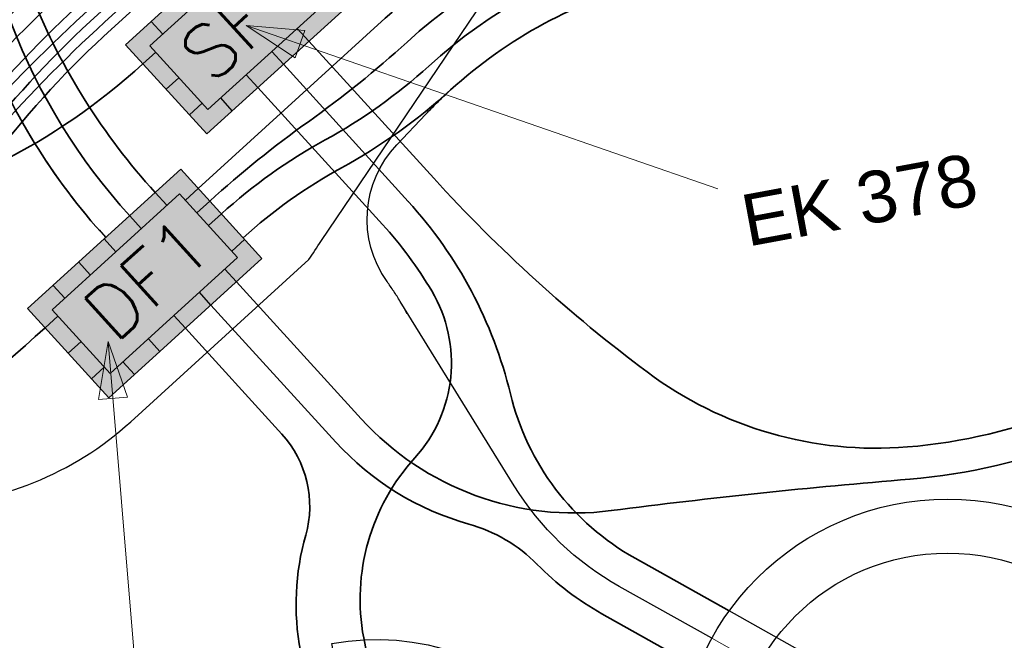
# Model space of a CAD drawing. Header units: metres. Extents: x -502 to 161, y -108 to 174.
# Tile 158 of 256: x -211.32 to -206.75, y -48.11 to -45.23. Entities that reach past the tile are written whole.
import ezdxf

# ---------------------------------------------------------------- set-up
doc = ezdxf.new("R2010")
doc.units = ezdxf.units.M
doc.header["$LTSCALE"] = 0.1
for name, pattern in [('1', [70, 50, -20]), ('123', [25.001, 12.501, -12.5]), ('2-1', [0.17, 0.06, -0.025, 0.06, -0.025]), ('237', [93, 75, -18])]:
    doc.linetypes.add(name, pattern=pattern)
for name, color, linetype in [('BRI31-005.05-5p02-Koordinierung Lageplan 4. BA ZOB West 2022-06-15', 7, 'Continuous'), ('BRI31-005.06-5f07-Koordinierung Lageplan 4. BA ZOB Fernbusbahnh', 7, 'Continuous'), ('BRI31-005.07-5f08-Koordinierung Lageplan 4. BA Radstation - Seeterrasse 2023-05-31', 7, 'Continuous'), ('BRI32-005.03-5f06-Koordinierung Schemaplan 4 BA ZOB Teilbereich 2 Ost - Bahnhofsallee 2023-01-21', 7, 'Continuous')]:
    doc.layers.add(name, color=color, linetype=linetype)
doc.styles.add('Arial', font='arial.ttf')
doc.styles.add('Txt', font='txt_____.ttf')

# ---------------------------------------------------------------- blocks, each defined once
blk = doc.blocks.new('ALG_00093')
at = {"color": 1, "linetype": 'Continuous', "lineweight": 9, "true_color": 0xff0000, "transparency": 33554687, "flags": 128}
blk.add_lwpolyline([(0, 0), (0.3773, 0.09625), (0.3773, -0.09625), (0, 0)], dxfattribs=at)

msp = doc.modelspace()

# ---------------------------------------------------------------- hatches: boundary and pattern name
at = {"layer": 'BRI31-005.06-5f07-Koordinierung Lageplan 4. BA ZOB Fernbusbahnh', "linetype": 'Continuous', "lineweight": 0, "true_color": 0xff7f7f, "transparency": 33554687}
msp.add_hatch(color=11, dxfattribs=at).paths.add_polyline_path([(-211.2813, -46.5664), (-210.9043, -46.9806), (-210.6677, -46.7652), (-210.1944, -46.3344), (-210.5713, -45.9202)])

# ---------------------------------------------------------------- linework, layer by layer
at = {"layer": 'BRI31-005.05-5p02-Koordinierung Lageplan 4. BA ZOB West 2022-06-15', "color": 7, "linetype": 'Continuous', "lineweight": 25, "transparency": 33554687}
for p, q in [((-210.6551, -45.2934), (-210.7089, -45.2342)), ((-209.977, -45.3253), (-210.0309, -45.2661)), ((-210.6873, -45.3768), (-210.7465, -45.4306)), ((-210.0954, -45.433), (-210.1492, -45.3738)), ((-210.2137, -45.5406), (-210.2675, -45.4815)), ((-210.6388, -45.549), (-210.5796, -45.4951)), ((-210.4719, -45.6134), (-210.5311, -45.6673)), ((-210.332, -45.6483), (-210.3859, -45.5892)), ((-210.6358, -46.0871), (-210.6896, -46.0279)), ((-210.4905, -46.009), (-210.5497, -46.0628)), ((-210.7541, -46.1948), (-210.808, -46.1356)), ((-210.3828, -46.1273), (-210.442, -46.1812)), ((-210.8725, -46.3025), (-210.9263, -46.2433)), ((-210.2752, -46.2456), (-210.3343, -46.2995)), ((-210.9908, -46.4102), (-211.0446, -46.351)), ((-210.3127, -46.4421), (-210.3666, -46.3829)), ((-211.1091, -46.5179), (-211.163, -46.4587)), ((-210.431, -46.5498), (-210.4849, -46.4906)), ((-211.1413, -46.6013), (-211.2005, -46.6552)), ((-210.5494, -46.6575), (-210.6032, -46.5983)), ((-210.6677, -46.7652), (-210.7215, -46.706)), ((-211.0337, -46.7197), (-211.0928, -46.7735)), ((-210.926, -46.838), (-210.9851, -46.8918)), ((-210.786, -46.8729), (-210.8399, -46.8137))]:
    msp.add_line(p, q, dxfattribs=at)
at = {"layer": 'BRI31-005.05-5p02-Koordinierung Lageplan 4. BA ZOB West 2022-06-15', "color": 1, "linetype": 'Continuous', "lineweight": 18, "true_color": 0xff0000, "transparency": 33554687}
for p, q in [((-210.2678, -45.2529), (-208.0805, -46.011)), ((-210.9078, -46.7195), (-210.7351, -48.8009))]:
    msp.add_line(p, q, dxfattribs=at)
at = {"layer": 'BRI31-005.05-5p02-Koordinierung Lageplan 4. BA ZOB West 2022-06-15', "color": 1, "linetype": 'Continuous', "lineweight": 35, "true_color": 0xff0000, "transparency": 33554687, "flags": 128}
for points in [[(-187.0175, -32.42), (-187.0175, -32.42, 0.00713), (-187.2212, -32.4503), (-187.2212, -32.4503), (-188.1686, -32.6053), (-190.1445, -32.915), (-195.4722, -33.7865), (-195.4722, -33.7865, 0.138285), (-196.7016, -34.3608), (-196.7016, -34.3608), (-198.5959, -35.9949), (-198.8676, -36.3944), (-199.5843, -37.4483), (-207.2721, -44.4454, -0.122005), (-208.3905, -45.05, 0.122217), (-209.3198, -45.5519, -0.058934), (-209.8251, -45.9131, 0.060006), (-210.2819, -46.2383)], [(-219.0634, -40.6432), (-212.0825, -44.6154, -0.173983), (-211.4959, -45.2994), (-211.4959, -45.2994, 0.093569), (-210.9189, -46.2366), (-210.9189, -46.2366)]]:
    msp.add_lwpolyline(points, format="xyb", dxfattribs=at)
at = {"layer": 'BRI31-005.05-5p02-Koordinierung Lageplan 4. BA ZOB West 2022-06-15', "color": 7, "linetype": '237', "lineweight": 35, "transparency": 33554687, "flags": 128}
for points in [[(-199.0853, -35.7886), (-199.0269, -36.0952), (-199.8124, -37.2503), (-207.4741, -44.2236), (-207.4741, -44.2236, -0.122103), (-208.4664, -44.7598), (-208.4664, -44.7598, 0.122099), (-209.5217, -45.33, -0.029799), (-209.9792, -45.6991), (-209.9792, -45.6991, 0.029797), (-210.4367, -46.0682), (-210.4367, -46.0682), (-210.4959, -46.122)], [(-215.2579, -48.6984), (-215.2579, -48.6984, -0.051119), (-214.4494, -48.1011), (-214.4494, -48.1011), (-214.4494, -48.1011, 0.051119), (-213.6408, -47.5038), (-213.6408, -47.5038), (-213.3293, -47.2203, 0.042463), (-212.2668, -46.074, -0.042462), (-211.2042, -44.9278), (-210.4942, -44.2816), (-210.4942, -44.2816, -0.025286), (-209.6152, -43.5592), (-209.6152, -43.5592), (-209.6152, -43.5592, 0.025285), (-208.7361, -42.8369), (-208.7361, -42.8369), (-201.1264, -35.9109)], [(-215.2041, -48.7576, -0.068431), (-214.372, -48.1862), (-214.372, -48.1862, 0.068431), (-213.5399, -47.6147), (-213.5399, -47.6147), (-213.2284, -47.3312, 0.051631), (-212.1852, -46.1637), (-212.1852, -46.1637, -0.051633), (-211.142, -44.9962), (-211.142, -44.9962), (-210.432, -44.35, -0.037897), (-209.5336, -43.6489), (-209.5336, -43.6489, 0.037898), (-208.6352, -42.9478), (-208.6352, -42.9478), (-201.0256, -36.022)], [(-211.962, -47.2705), (-211.962, -47.2705, 0.029388), (-211.2005, -46.6552), (-211.2005, -46.6552)]]:
    msp.add_lwpolyline(points, format="xyb", dxfattribs=at)
at = {"layer": 'BRI31-005.05-5p02-Koordinierung Lageplan 4. BA ZOB West 2022-06-15', "color": 3, "linetype": '237', "lineweight": 35, "true_color": 0x00ff00, "transparency": 33554687, "flags": 128}
for points in [[(-209.4207, -45.4409, -0.122099), (-208.4289, -44.905, 0.122103), (-207.3731, -44.3345), (-199.6984, -37.3493), (-198.8679, -36.1281), (-198.938, -35.7605)], [(-219.5053, -39.9313), (-218.9683, -40.5247), (-212.0083, -44.4851), (-212.0083, -44.4851, -0.173845), (-211.356, -45.2452), (-211.356, -45.2452), (-211.356, -45.2452, 0.09363), (-210.808, -46.1356), (-210.808, -46.1356)], [(-210.3828, -46.1273, -0.059441), (-209.9018, -45.7841), (-209.9018, -45.7841, 0.059435), (-209.4207, -45.4409), (-209.4207, -45.4409)]]:
    msp.add_lwpolyline(points, format="xyb", dxfattribs=at)
at = {"layer": 'BRI31-005.05-5p02-Koordinierung Lageplan 4. BA ZOB West 2022-06-15', "color": 7, "linetype": 'Continuous', "lineweight": 35, "transparency": 33554687, "flags": 128}
for points in [[(-210.4905, -46.009), (-209.6227, -45.2191, -0.122099), (-208.5038, -44.6145, 0.122103), (-207.575, -44.1126), (-199.9265, -37.1513), (-199.1859, -36.0622), (-199.2327, -35.8166)], [(-215.1502, -48.8167, -0.08562), (-214.2946, -48.2712), (-214.2946, -48.2712, 0.085621), (-213.4389, -47.7257), (-213.4389, -47.7257), (-213.1274, -47.4421, 0.060776), (-212.1035, -46.2533), (-212.1035, -46.2533, -0.060774), (-211.0797, -45.0646), (-211.0797, -45.0646), (-210.3697, -44.4184, -0.050475), (-209.4519, -43.7386), (-209.4519, -43.7386, 0.050473), (-208.5342, -43.0588), (-208.5342, -43.0588), (-200.9248, -36.133)], [(-215.0964, -48.8759, -0.102655), (-214.2172, -48.3562), (-214.2172, -48.3562, 0.102659), (-213.3379, -47.8366), (-213.3379, -47.8366), (-213.0264, -47.5531), (-213.0264, -47.5531, 0.069886), (-212.0219, -46.343), (-212.0219, -46.343, -0.069889), (-211.0174, -45.133), (-210.3075, -44.4868), (-210.3075, -44.4868, -0.063004), (-209.3703, -43.8282), (-209.3703, -43.8282), (-209.3703, -43.8282, 0.063001), (-208.4332, -43.1697), (-208.4332, -43.1697), (-200.824, -36.2441)], [(-215.0425, -48.9351, -0.119522), (-214.1397, -48.4413), (-214.1397, -48.4413, 0.119515), (-213.237, -47.9475), (-213.237, -47.9475), (-212.9255, -47.664, 0.078967), (-211.9403, -46.4327), (-211.9403, -46.4327, -0.078964), (-210.9552, -45.2014), (-210.9552, -45.2014), (-210.2452, -44.5552), (-210.2452, -44.5552, -0.075473), (-209.2887, -43.9179), (-209.2887, -43.9179, 0.07547), (-208.3323, -43.2806), (-200.7232, -36.3552)], [(-214.9887, -48.9942, -0.136181), (-214.0623, -48.5263, 0.136174), (-213.136, -48.0585), (-212.8245, -47.7749, 0.088005), (-211.8587, -46.5223), (-211.8587, -46.5223, -0.088003), (-210.8929, -45.2698), (-210.8929, -45.2698), (-210.1829, -44.6236, -0.087869), (-209.2071, -44.0076), (-209.2071, -44.0076, 0.087872), (-208.2313, -43.3916), (-208.2313, -43.3916), (-200.6224, -36.4663)], [(-210.6896, -46.0279, -0.088254), (-211.2588, -45.1249, 0.168354), (-211.9341, -44.3547), (-218.8732, -40.4062), (-219.3941, -39.8306)], [(-210.3127, -46.4421), (-209.7338, -47.078), (-209.7338, -47.078, 0.24498), (-208.5742, -47.5037), (-208.5742, -47.5037), (-208.5742, -47.5037, -0.011891), (-207.1892, -47.3579), (-207.1892, -47.3579), (-207.1892, -47.3579, 0.152542), (-205.7083, -46.7597), (-205.7083, -46.7597), (-201.9873, -43.7095), (-201.9513, -43.3466), (-202.2245, -43.0133)], [(-208.1816, -48.2267), (-208.6178, -47.9822, -0.070606), (-208.9181, -47.7531), (-208.9181, -47.7531, 0.130732), (-209.2358, -47.5658), (-209.2358, -47.5658, -0.140848), (-209.8521, -47.1857), (-210.431, -46.5498)], [(-210.5494, -46.6575), (-210.1024, -47.1485), (-210.1024, -47.1485, -0.259101), (-209.9918, -47.6179), (-209.9918, -47.6179, 0.115312), (-210.0165, -48.1546), (-209.9264, -48.64)]]:
    msp.add_lwpolyline(points, format="xyb", dxfattribs=at)
at = {"layer": 'BRI31-005.05-5p02-Koordinierung Lageplan 4. BA ZOB West 2022-06-15', "color": 3, "linetype": 'Continuous', "lineweight": 35, "true_color": 0x00ff00, "transparency": 33554687, "flags": 128}
for points in [[(-219.2033, -53.3067), (-218.2596, -53.1273), (-216.6023, -51.6189), (-216.6023, -51.6189, 0.119586), (-215.9861, -50.7073), (-215.9861, -50.7073), (-215.9861, -50.7073, -0.119439), (-215.4496, -49.914), (-215.4496, -49.914), (-214.7396, -49.2678), (-213.0769, -47.4976), (-213.0769, -47.4976, 0.050438), (-212.0312, -46.3328), (-212.0312, -46.3328, -0.050437), (-210.9855, -45.1681), (-210.2755, -44.5219, -0.068972), (-209.3291, -43.8736, 0.068975), (-208.3828, -43.2252), (-202.0307, -37.4438, -0.169821), (-201.1141, -37.0541, 0.253832), (-200.3297, -36.5594)], [(-219.1753, -53.4541), (-218.1899, -53.2668), (-216.5013, -51.7298, 0.119581), (-215.8455, -50.7597), (-215.8455, -50.7597, -0.119434), (-215.3486, -50.025), (-215.3486, -50.025), (-214.6387, -49.3788), (-212.976, -47.6085), (-212.976, -47.6085, 0.059585), (-211.9496, -46.4225), (-211.9496, -46.4225, -0.059583), (-210.9232, -45.2365), (-210.2132, -44.5903, -0.081413), (-209.2475, -43.9632), (-209.2475, -43.9632, 0.081409), (-208.2818, -43.3361), (-208.2818, -43.3361), (-201.9297, -37.5547, -0.142272), (-201.0433, -37.1202), (-201.0433, -37.1202, 0.225412), (-200.2857, -36.5834), (-200.2857, -36.5834)], [(-202.3405, -43.1084), (-202.1067, -43.3936), (-202.1304, -43.6329), (-205.8033, -46.6437, -0.152542), (-207.2013, -47.2084), (-207.2013, -47.2084, -0.182935), (-208.4084, -46.8603), (-208.4084, -46.8603, -0.047469), (-209.3981, -45.9612), (-209.977, -45.3252)], [(-208.0278, -47.9689), (-208.464, -47.7245, -0.208508), (-209.0422, -46.9622), (-209.0422, -46.9622, 0.125827), (-209.5164, -46.0689), (-209.5164, -46.0689), (-210.0954, -45.433)], [(-210.2137, -45.5406), (-209.6348, -46.1766, -0.050977), (-209.4073, -46.4843, -0.328973), (-209.4859, -47.2592), (-209.4859, -47.2592, 0.234202), (-209.7227, -48.0936), (-209.7227, -48.0936), (-209.6314, -48.5852)]]:
    msp.add_lwpolyline(points, format="xyb", dxfattribs=at)
at = {"layer": 'BRI31-005.05-5p02-Koordinierung Lageplan 4. BA ZOB West 2022-06-15', "color": 21, "linetype": 'Continuous', "lineweight": 25, "true_color": 0xff9f7f, "transparency": 33554687, "flags": 128}
msp.add_lwpolyline([(-215.4496, -49.914), (-214.7396, -49.2678, -0.077038), (-213.8958, -48.7094), (-213.8958, -48.7094, 0.077042), (-213.0519, -48.1509), (-213.0519, -48.1509), (-212.7404, -47.8674), (-212.7404, -47.8674, -0.180637), (-211.7719, -47.4794, 0.180629), (-210.8034, -47.0915), (-209.9767, -46.3391, -0.006507), (-209.9212, -46.2545), (-208.4028, -44.0071), (-208.4028, -44.0071, -0.05963), (-208.0462, -43.5949), (-208.0462, -43.5949), (-200.4361, -36.6686)], format="xyb", dxfattribs=at)
at = {"layer": 'BRI31-005.05-5p02-Koordinierung Lageplan 4. BA ZOB West 2022-06-15', "color": 114, "linetype": 'Continuous', "lineweight": 35, "true_color": 0x00994c, "transparency": 33554687, "flags": 128}
msp.add_lwpolyline([(-270.2251, -61.7835), (-218.8166, -52.0117), (-217.41, -50.7315), (-217.41, -50.7315, 0.048633), (-216.7361, -49.9863), (-216.7361, -49.9863), (-216.7361, -49.9863, -0.048635), (-216.0621, -49.241), (-216.0621, -49.241), (-215.3522, -48.5949, -0.048635), (-214.547, -47.9938, 0.048633), (-213.7418, -47.3929), (-213.4303, -47.1093), (-213.4303, -47.1093, 0.033272), (-212.3484, -45.9844), (-212.3484, -45.9844), (-212.3484, -45.9844, -0.033273), (-211.2665, -44.8593), (-211.2665, -44.8593), (-210.5565, -44.2132, -0.012648), (-209.6968, -43.4696), (-209.6968, -43.4696, 0.012649), (-208.8371, -42.726), (-208.8371, -42.726)], format="xyb", dxfattribs=at)
at = {"layer": 'BRI31-005.05-5p02-Koordinierung Lageplan 4. BA ZOB West 2022-06-15', "color": 7, "linetype": 'Continuous', "lineweight": 25, "transparency": 33554687, "flags": 128}
for points in [[(-210.8273, -45.3419), (-210.4503, -45.756), (-209.7404, -45.1099), (-210.1173, -44.6957), (-210.8273, -45.3419)], [(-210.7143, -45.3472), (-210.445, -45.643), (-209.8534, -45.1045), (-210.1226, -44.8087), (-210.7143, -45.3472)], [(-211.2813, -46.5664), (-210.9043, -46.9806), (-210.6677, -46.7652), (-210.1944, -46.3344), (-210.5713, -45.9202), (-211.2813, -46.5664)], [(-211.1683, -46.5717), (-210.899, -46.8676), (-210.3074, -46.3291), (-210.5766, -46.0333), (-211.1683, -46.5717)]]:
    msp.add_lwpolyline(points, dxfattribs=at)
at = {"layer": 'BRI31-005.05-5p02-Koordinierung Lageplan 4. BA ZOB West 2022-06-15', "color": 190, "linetype": 'Continuous', "lineweight": 35, "true_color": 0x7f00ff, "transparency": 33554687, "flags": 128}
msp.add_lwpolyline([(-292.2339, -65.8143), (-275.2296, -62.5821), (-272.2179, -62.0096, 0.037762), (-271.4163, -61.7935), (-271.4163, -61.7935, -0.037228), (-270.2811, -61.4888), (-270.2811, -61.4888), (-251.007, -57.8251), (-248.8948, -57.4236), (-243.1877, -56.3388), (-241.0755, -55.9374), (-218.9559, -51.7328), (-216.5728, -49.5639), (-214.9828, -48.1167), (-213.6322, -46.8875, -0.136277), (-212.1894, -46.1591), (-212.1894, -46.1591, 0.136284), (-210.7465, -45.4306), (-210.7465, -45.4306)], format="xyb", dxfattribs=at)
at = {"layer": 'BRI31-005.05-5p02-Koordinierung Lageplan 4. BA ZOB West 2022-06-15', "color": 1, "linetype": '237', "lineweight": 25, "true_color": 0xff0000, "transparency": 33554687, "flags": 128}
for points in [[(-208.1083, -48.0958), (-208.5373, -47.8554, -0.127324), (-209.0248, -47.3883), (-209.5532, -46.5329, 0.016045), (-209.6146, -46.4404, -0.358485), (-209.5696, -45.8066), (-209.4343, -45.664, -0.018286), (-209.3198, -45.5519)], [(-209.7789, -48.6126), (-209.8702, -48.121, -0.577259), (-208.5881, -49.6202, -0.577259), (-210.5273, -49.9814, -0.577259), (-209.8711, -48.1212, -0.234202), (-209.5977, -47.1578, 0.328966), (-209.5372, -46.5612)]]:
    msp.add_lwpolyline(points, format="xyb", dxfattribs=at)
at = {"layer": 'BRI31-005.05-5p02-Koordinierung Lageplan 4. BA ZOB West 2022-06-15', "color": 7, "linetype": 'Continuous', "lineweight": 25, "transparency": 33554687}
for radius in [1.25, 1]:
    msp.add_circle((-207.0143, -48.7006), radius, dxfattribs=at)
at = {"layer": 'BRI31-005.06-5f07-Koordinierung Lageplan 4. BA ZOB Fernbusbahnh', "color": 7, "linetype": 'Continuous', "lineweight": 20, "transparency": 33554687}
for p, q in [((-210.6551, -45.2934), (-210.7089, -45.2342)), ((-209.977, -45.3253), (-210.0309, -45.2661)), ((-210.6873, -45.3768), (-210.7465, -45.4306)), ((-210.0954, -45.433), (-210.1492, -45.3738)), ((-210.2137, -45.5406), (-210.2675, -45.4815)), ((-210.6388, -45.549), (-210.5796, -45.4951)), ((-210.4719, -45.6134), (-210.5311, -45.6673)), ((-210.332, -45.6483), (-210.3859, -45.5892)), ((-210.6358, -46.0871), (-210.6896, -46.0279)), ((-210.4905, -46.009), (-210.5497, -46.0628)), ((-210.7541, -46.1948), (-210.808, -46.1356)), ((-210.3828, -46.1273), (-210.442, -46.1812)), ((-210.8725, -46.3025), (-210.9263, -46.2433)), ((-210.2752, -46.2456), (-210.3343, -46.2995)), ((-210.9908, -46.4102), (-211.0446, -46.351)), ((-210.3127, -46.4421), (-210.3666, -46.3829)), ((-211.1091, -46.5179), (-211.163, -46.4587)), ((-210.431, -46.5498), (-210.4849, -46.4906)), ((-211.1413, -46.6013), (-211.2005, -46.6552)), ((-210.5494, -46.6575), (-210.6032, -46.5983)), ((-210.6677, -46.7652), (-210.7215, -46.706)), ((-211.0337, -46.7197), (-211.0928, -46.7735)), ((-210.926, -46.838), (-210.9851, -46.8918)), ((-210.786, -46.8729), (-210.8399, -46.8137))]:
    msp.add_line(p, q, dxfattribs=at)
at = {"layer": 'BRI31-005.06-5f07-Koordinierung Lageplan 4. BA ZOB Fernbusbahnh', "color": 1, "linetype": 'Continuous', "lineweight": 13, "true_color": 0xff0000, "transparency": 33554687}
for p, q in [((-210.2678, -45.2529), (-208.0805, -46.011)), ((-210.9078, -46.7195), (-210.7351, -48.8009))]:
    msp.add_line(p, q, dxfattribs=at)
at = {"layer": 'BRI31-005.06-5f07-Koordinierung Lageplan 4. BA ZOB Fernbusbahnh', "color": 3, "linetype": '1', "lineweight": 30, "true_color": 0x00ff00, "transparency": 33554687}
for p, q in [((-208.0278, -47.9689), (-208.464, -47.7245)), ((-207.34, -48.3544), (-208.0278, -47.9689))]:
    msp.add_line(p, q, dxfattribs=at)
at = {"layer": 'BRI31-005.06-5f07-Koordinierung Lageplan 4. BA ZOB Fernbusbahnh', "color": 1, "linetype": '123', "lineweight": 20, "true_color": 0xff0000, "transparency": 33554687}
for p, q in [((-208.1083, -48.0958), (-208.5373, -47.8554)), ((-207.4103, -48.4869), (-208.1083, -48.0958))]:
    msp.add_line(p, q, dxfattribs=at)
at = {"layer": 'BRI31-005.06-5f07-Koordinierung Lageplan 4. BA ZOB Fernbusbahnh', "color": 7, "linetype": 'Continuous', "lineweight": 30, "transparency": 33554687}
msp.add_line((-208.1816, -48.2267), (-208.6178, -47.9822), dxfattribs=at)
at = {"layer": 'BRI31-005.06-5f07-Koordinierung Lageplan 4. BA ZOB Fernbusbahnh', "color": 1, "linetype": 'Continuous', "lineweight": 30, "true_color": 0xff0000, "transparency": 33554687, "flags": 128}
for points in [[(-187.0175, -32.42), (-187.0175, -32.42, 0.00713), (-187.2212, -32.4503), (-187.2212, -32.4503), (-188.1686, -32.6053), (-190.1445, -32.915), (-195.4722, -33.7865), (-195.4722, -33.7865, 0.138285), (-196.7016, -34.3608), (-196.7016, -34.3608), (-198.5959, -35.9949), (-198.8676, -36.3944), (-199.5843, -37.4483), (-207.2721, -44.4454, -0.122005), (-208.3905, -45.05, 0.122217), (-209.3198, -45.5519, -0.058934), (-209.8251, -45.9131, 0.060006), (-210.2819, -46.2383)], [(-219.0634, -40.6432), (-212.0825, -44.6154, -0.173983), (-211.4959, -45.2994), (-211.4959, -45.2994, 0.093569), (-210.9189, -46.2366), (-210.9189, -46.2366)]]:
    msp.add_lwpolyline(points, format="xyb", dxfattribs=at)
at = {"layer": 'BRI31-005.06-5f07-Koordinierung Lageplan 4. BA ZOB Fernbusbahnh', "color": 7, "linetype": '237', "lineweight": 30, "transparency": 33554687, "flags": 128}
for points in [[(-199.0853, -35.7886), (-199.0269, -36.0952), (-199.8124, -37.2503), (-207.4741, -44.2236), (-207.4741, -44.2236, -0.122103), (-208.4664, -44.7598), (-208.4664, -44.7598, 0.122099), (-209.5217, -45.33, -0.029799), (-209.9792, -45.6991), (-209.9792, -45.6991, 0.029797), (-210.4367, -46.0682), (-210.4367, -46.0682), (-210.4959, -46.122)], [(-215.2579, -48.6984), (-215.2579, -48.6984, -0.051119), (-214.4494, -48.1011), (-214.4494, -48.1011), (-214.4494, -48.1011, 0.051119), (-213.6408, -47.5038), (-213.6408, -47.5038), (-213.3293, -47.2203, 0.042463), (-212.2668, -46.074, -0.042462), (-211.2042, -44.9278), (-210.4942, -44.2816), (-210.4942, -44.2816, -0.025286), (-209.6152, -43.5592), (-209.6152, -43.5592), (-209.6152, -43.5592, 0.025285), (-208.7361, -42.8369), (-208.7361, -42.8369), (-201.1264, -35.9109)], [(-215.2041, -48.7576, -0.068431), (-214.372, -48.1862), (-214.372, -48.1862, 0.068431), (-213.5399, -47.6147), (-213.5399, -47.6147), (-213.2284, -47.3312, 0.051631), (-212.1852, -46.1637), (-212.1852, -46.1637, -0.051633), (-211.142, -44.9962), (-211.142, -44.9962), (-210.432, -44.35, -0.037897), (-209.5336, -43.6489), (-209.5336, -43.6489, 0.037898), (-208.6352, -42.9478), (-208.6352, -42.9478), (-201.0256, -36.022)], [(-211.962, -47.2705), (-211.962, -47.2705, 0.029388), (-211.2005, -46.6552), (-211.2005, -46.6552)]]:
    msp.add_lwpolyline(points, format="xyb", dxfattribs=at)
at = {"layer": 'BRI31-005.06-5f07-Koordinierung Lageplan 4. BA ZOB Fernbusbahnh', "color": 3, "linetype": '237', "lineweight": 30, "true_color": 0x00ff00, "transparency": 33554687, "flags": 128}
for points in [[(-209.4207, -45.4409, -0.122099), (-208.4289, -44.905, 0.122103), (-207.3731, -44.3345), (-199.6984, -37.3493), (-198.8679, -36.1281), (-198.938, -35.7605)], [(-219.5053, -39.9313), (-218.9683, -40.5247), (-212.0083, -44.4851), (-212.0083, -44.4851, -0.173845), (-211.356, -45.2452), (-211.356, -45.2452), (-211.356, -45.2452, 0.09363), (-210.808, -46.1356), (-210.808, -46.1356)], [(-210.3828, -46.1273, -0.059441), (-209.9018, -45.7841), (-209.9018, -45.7841, 0.059435), (-209.4207, -45.4409), (-209.4207, -45.4409)]]:
    msp.add_lwpolyline(points, format="xyb", dxfattribs=at)
at = {"layer": 'BRI31-005.06-5f07-Koordinierung Lageplan 4. BA ZOB Fernbusbahnh', "color": 7, "linetype": 'Continuous', "lineweight": 30, "transparency": 33554687, "flags": 128}
for points in [[(-210.4905, -46.009), (-209.6227, -45.2191, -0.122099), (-208.5038, -44.6145, 0.122103), (-207.575, -44.1126), (-199.9265, -37.1513), (-199.1859, -36.0622), (-199.2327, -35.8166)], [(-215.1502, -48.8167, -0.08562), (-214.2946, -48.2712), (-214.2946, -48.2712, 0.085621), (-213.4389, -47.7257), (-213.4389, -47.7257), (-213.1274, -47.4421, 0.060776), (-212.1035, -46.2533), (-212.1035, -46.2533, -0.060774), (-211.0797, -45.0646), (-211.0797, -45.0646), (-210.3697, -44.4184, -0.050475), (-209.4519, -43.7386), (-209.4519, -43.7386, 0.050473), (-208.5342, -43.0588), (-208.5342, -43.0588), (-200.9248, -36.133)], [(-215.0964, -48.8759, -0.102655), (-214.2172, -48.3562), (-214.2172, -48.3562, 0.102659), (-213.3379, -47.8366), (-213.3379, -47.8366), (-213.0264, -47.5531), (-213.0264, -47.5531, 0.069886), (-212.0219, -46.343), (-212.0219, -46.343, -0.069889), (-211.0174, -45.133), (-210.3075, -44.4868), (-210.3075, -44.4868, -0.063004), (-209.3703, -43.8282), (-209.3703, -43.8282), (-209.3703, -43.8282, 0.063001), (-208.4332, -43.1697), (-208.4332, -43.1697), (-200.824, -36.2441)], [(-215.0425, -48.9351, -0.119522), (-214.1397, -48.4413), (-214.1397, -48.4413, 0.119515), (-213.237, -47.9475), (-213.237, -47.9475), (-212.9255, -47.664, 0.078967), (-211.9403, -46.4327), (-211.9403, -46.4327, -0.078964), (-210.9552, -45.2014), (-210.9552, -45.2014), (-210.2452, -44.5552), (-210.2452, -44.5552, -0.075473), (-209.2887, -43.9179), (-209.2887, -43.9179, 0.07547), (-208.3323, -43.2806), (-200.7232, -36.3552)], [(-214.9887, -48.9942, -0.136181), (-214.0623, -48.5263, 0.136174), (-213.136, -48.0585), (-212.8245, -47.7749, 0.088005), (-211.8587, -46.5223), (-211.8587, -46.5223, -0.088003), (-210.8929, -45.2698), (-210.8929, -45.2698), (-210.1829, -44.6236, -0.087869), (-209.2071, -44.0076), (-209.2071, -44.0076, 0.087872), (-208.2313, -43.3916), (-208.2313, -43.3916), (-200.6224, -36.4663)], [(-210.6896, -46.0279, -0.088254), (-211.2588, -45.1249, 0.168354), (-211.9341, -44.3547), (-218.8732, -40.4062), (-219.3941, -39.8306)], [(-210.3127, -46.4421), (-209.7338, -47.078), (-209.7338, -47.078, 0.24498), (-208.5742, -47.5037), (-208.5742, -47.5037), (-208.5742, -47.5037, -0.011891), (-207.1892, -47.3579), (-207.1892, -47.3579), (-207.1892, -47.3579, 0.152542), (-205.7083, -46.7597), (-205.7083, -46.7597), (-201.9873, -43.7095), (-201.9513, -43.3466), (-202.2245, -43.0133)], [(-208.6178, -47.9822, -0.070606), (-208.9181, -47.7531), (-208.9181, -47.7531, 0.130732), (-209.2358, -47.5658), (-209.2358, -47.5658, -0.140848), (-209.8521, -47.1857), (-210.431, -46.5498)], [(-210.5494, -46.6575), (-210.1024, -47.1485), (-210.1024, -47.1485, -0.259101), (-209.9918, -47.6179), (-209.9918, -47.6179, 0.115312), (-210.0165, -48.1546), (-209.9264, -48.64)]]:
    msp.add_lwpolyline(points, format="xyb", dxfattribs=at)
at = {"layer": 'BRI31-005.06-5f07-Koordinierung Lageplan 4. BA ZOB Fernbusbahnh', "color": 3, "linetype": 'Continuous', "lineweight": 30, "true_color": 0x00ff00, "transparency": 33554687, "flags": 128}
for points in [[(-219.2033, -53.3067), (-218.2596, -53.1273), (-216.6023, -51.6189), (-216.6023, -51.6189, 0.119586), (-215.9861, -50.7073), (-215.9861, -50.7073), (-215.9861, -50.7073, -0.119439), (-215.4496, -49.914), (-215.4496, -49.914), (-214.7396, -49.2678), (-213.0769, -47.4976), (-213.0769, -47.4976, 0.050438), (-212.0312, -46.3328), (-212.0312, -46.3328, -0.050437), (-210.9855, -45.1681), (-210.2755, -44.5219, -0.068972), (-209.3291, -43.8736, 0.068975), (-208.3828, -43.2252), (-202.0307, -37.4438, -0.169821), (-201.1141, -37.0541, 0.253832), (-200.3297, -36.5594)], [(-219.1753, -53.4541), (-218.1899, -53.2668), (-216.5013, -51.7298, 0.119581), (-215.8455, -50.7597), (-215.8455, -50.7597, -0.119434), (-215.3486, -50.025), (-215.3486, -50.025), (-214.6387, -49.3788), (-212.976, -47.6085), (-212.976, -47.6085, 0.059585), (-211.9496, -46.4225), (-211.9496, -46.4225, -0.059583), (-210.9232, -45.2365), (-210.2132, -44.5903, -0.081413), (-209.2475, -43.9632), (-209.2475, -43.9632, 0.081409), (-208.2818, -43.3361), (-208.2818, -43.3361), (-201.9297, -37.5547, -0.142272), (-201.0433, -37.1202), (-201.0433, -37.1202, 0.225412), (-200.2857, -36.5834), (-200.2857, -36.5834)], [(-202.3405, -43.1084), (-202.1067, -43.3936), (-202.1304, -43.6329), (-205.8033, -46.6437, -0.152542), (-207.2013, -47.2084), (-207.2013, -47.2084, -0.182935), (-208.4084, -46.8603), (-208.4084, -46.8603, -0.047469), (-209.3981, -45.9612), (-209.977, -45.3252)], [(-208.464, -47.7245, -0.208508), (-209.0422, -46.9622), (-209.0422, -46.9622, 0.125827), (-209.5164, -46.0689), (-209.5164, -46.0689), (-210.0954, -45.433)], [(-210.2137, -45.5406), (-209.6348, -46.1766, -0.050977), (-209.4073, -46.4843, -0.328973), (-209.4859, -47.2592), (-209.4859, -47.2592, 0.234202), (-209.7227, -48.0936), (-209.7227, -48.0936), (-209.6314, -48.5852)]]:
    msp.add_lwpolyline(points, format="xyb", dxfattribs=at)
at = {"layer": 'BRI31-005.06-5f07-Koordinierung Lageplan 4. BA ZOB Fernbusbahnh', "color": 114, "linetype": 'Continuous', "lineweight": 30, "true_color": 0x00994c, "transparency": 33554687, "flags": 128}
msp.add_lwpolyline([(-270.2251, -61.7835), (-218.8166, -52.0117), (-217.41, -50.7315), (-217.41, -50.7315, 0.048633), (-216.7361, -49.9863), (-216.7361, -49.9863), (-216.7361, -49.9863, -0.048635), (-216.0621, -49.241), (-216.0621, -49.241), (-215.3522, -48.5949, -0.048635), (-214.547, -47.9938, 0.048633), (-213.7418, -47.3929), (-213.4303, -47.1093), (-213.4303, -47.1093, 0.033272), (-212.3484, -45.9844), (-212.3484, -45.9844), (-212.3484, -45.9844, -0.033273), (-211.2665, -44.8593), (-211.2665, -44.8593), (-210.5565, -44.2132, -0.012648), (-209.6968, -43.4696), (-209.6968, -43.4696, 0.012649), (-208.8371, -42.726), (-208.8371, -42.726)], format="xyb", dxfattribs=at)
at = {"layer": 'BRI31-005.06-5f07-Koordinierung Lageplan 4. BA ZOB Fernbusbahnh', "color": 190, "linetype": 'Continuous', "lineweight": 30, "true_color": 0x7f00ff, "transparency": 33554687, "flags": 128}
msp.add_lwpolyline([(-292.2339, -65.8143), (-275.2296, -62.5821), (-272.2179, -62.0096, 0.037762), (-271.4163, -61.7935), (-271.4163, -61.7935, -0.037228), (-270.2811, -61.4888), (-270.2811, -61.4888), (-251.007, -57.8251), (-248.8948, -57.4236), (-243.1877, -56.3388), (-241.0755, -55.9374), (-218.9559, -51.7328), (-216.5728, -49.5639), (-214.9828, -48.1167), (-213.6322, -46.8875, -0.136277), (-212.1894, -46.1591), (-212.1894, -46.1591, 0.136284), (-210.7465, -45.4306), (-210.7465, -45.4306)], format="xyb", dxfattribs=at)
at = {"layer": 'BRI31-005.06-5f07-Koordinierung Lageplan 4. BA ZOB Fernbusbahnh', "color": 1, "linetype": '237', "lineweight": 20, "true_color": 0xff0000, "transparency": 33554687, "flags": 128}
for points in [[(-208.5373, -47.8554, -0.127324), (-209.0248, -47.3883), (-209.5532, -46.5329, 0.016045), (-209.6146, -46.4404, -0.358485), (-209.5696, -45.8066), (-209.4343, -45.664, -0.018286), (-209.3198, -45.5519)], [(-209.7789, -48.6126), (-209.8702, -48.121, -0.577259), (-208.5881, -49.6202, -0.577259), (-210.5273, -49.9814, -0.577259), (-209.8711, -48.1212, -0.234202), (-209.5977, -47.1578, 0.328966), (-209.5372, -46.5612)]]:
    msp.add_lwpolyline(points, format="xyb", dxfattribs=at)
at = {"layer": 'BRI31-005.06-5f07-Koordinierung Lageplan 4. BA ZOB Fernbusbahnh', "color": 7, "linetype": 'Continuous', "lineweight": 20, "transparency": 33554687}
for points in [[(-210.8273, -45.3419, 0), (-210.4503, -45.756, 0), (-209.7404, -45.1099, 0), (-210.1173, -44.6957, 0), (-210.8273, -45.3419, 0)], [(-210.7143, -45.3472, 0), (-210.445, -45.643, 0), (-209.8534, -45.1045, 0), (-210.1226, -44.8087, 0), (-210.7143, -45.3472, 0)], [(-211.2813, -46.5664, 0), (-210.9043, -46.9806, 0), (-210.6677, -46.7652, 0), (-210.1944, -46.3344, 0), (-210.5713, -45.9202, 0), (-211.2813, -46.5664, 0)], [(-211.1683, -46.5717, 0), (-210.899, -46.8676, 0), (-210.3074, -46.3291, 0), (-210.5766, -46.0333, 0), (-211.1683, -46.5717, 0)]]:
    msp.add_polyline3d(points, dxfattribs=at)
at = {"layer": 'BRI31-005.06-5f07-Koordinierung Lageplan 4. BA ZOB Fernbusbahnh', "color": 2, "linetype": 'Continuous', "true_color": 0xffff00, "transparency": 33554687}
msp.add_solid([(-249.5446, -45.8072), (-249.6124, -45.4638), (-208.6653, -37.6584), (-208.7337, -37.3151)], dxfattribs=at)
at = {"layer": 'BRI31-005.06-5f07-Koordinierung Lageplan 4. BA ZOB Fernbusbahnh', "color": 11, "linetype": 'Continuous', "true_color": 0xff7f7f, "transparency": 33554687}
msp.add_solid([(-210.8273, -45.3419), (-210.4503, -45.756), (-210.1173, -44.6957), (-209.7404, -45.1099)], dxfattribs=at)
at = {"layer": 'BRI31-005.07-5f08-Koordinierung Lageplan 4. BA Radstation - Seeterrasse 2023-05-31', "color": 1, "linetype": '2-1', "lineweight": 30, "true_color": 0xff0000, "transparency": 33554687, "flags": 128}
msp.add_lwpolyline([(-75.7252, 29.7094), (-74.2064, 21.4872), (-74.2064, 21.4872, -0.344875), (-75.7481, 18.537), (-75.7481, 18.537), (-78.6792, 17.2104), (-78.6792, 17.2104, -0.131652), (-80.0582, 16.9832), (-80.0582, 16.9832), (-83.2747, 17.3012), (-83.2747, 17.3012, -0.147643), (-84.7171, 17.897), (-84.7171, 17.897), (-84.7171, 17.897, 0.224175), (-86.6227, 18.3711), (-86.6227, 18.3711), (-87.2261, 18.2506, 0.068364), (-87.869, 18.0276, -0.134388), (-89.2653, 17.7401), (-89.2653, 17.7401, -0.008614), (-92.1064, 17.9717), (-92.1064, 17.9717), (-92.1064, 17.9717, -0.043249), (-95.5579, 18.6175), (-95.5579, 18.6175, 0.115499), (-96.453, 18.6545), (-97.6265, 18.4303), (-97.6265, 18.4303, 0.238629), (-99.0314, 17.3462), (-99.0314, 17.3462), (-99.2249, 16.9405), (-99.2249, 16.9405, -0.381904), (-102.5458, 15.5517), (-102.5458, 15.5517), (-102.5458, 15.5517, 0.130963), (-103.8299, 15.6457), (-103.8299, 15.6457), (-104.7731, 15.4668), (-104.7731, 15.4668, 0.062943), (-105.3695, 15.2737), (-105.3695, 15.2737), (-105.3695, 15.2737, -0.117288), (-106.5928, 15.019), (-106.5928, 15.019), (-118.0807, 15.343), (-118.0807, 15.343, -0.126318), (-120.4231, 16.0153), (-120.4231, 16.0153), (-121.9335, 16.9019, 0.050627), (-123.7227, 17.7216), (-123.7227, 17.7216, 0.129681), (-125.6306, 17.8564), (-125.6306, 17.8564), (-126.5738, 17.6776), (-126.5738, 17.6776, 0.119934), (-127.6504, 17.1889), (-127.6504, 17.1889, -0.084808), (-128.3911, 16.7885), (-128.3911, 16.7885, 0.089269), (-130.16, 15.8118), (-130.16, 15.8118), (-130.16, 15.8118, -0.124247), (-134.6867, 13.7066), (-134.6867, 13.7066), (-138.9168, 12.9014, -0.061661), (-143.7961, 12.5841), (-146.1501, 12.7214), (-146.6345, 12.7496), (-146.6345, 12.7496, -0.059039), (-147.2369, 12.8568), (-147.2369, 12.8568, 0.067015), (-147.8955, 12.9633, 0.040307), (-151.1503, 12.787, -0.05915), (-151.7633, 12.7769, 0.072382), (-152.4827, 12.746), (-153.4259, 12.5672), (-153.4259, 12.5672, 0.081506), (-154.3792, 12.2191), (-154.3792, 12.2191, -0.078503), (-155.3314, 11.8651, 0.005089), (-156.736, 11.5665, 0.034847), (-157.917, 11.2149), (-157.917, 11.2149, -0.026109), (-159.093, 10.8424), (-159.093, 10.8424, 0.013087), (-162.6332, 9.8215, -0.062687), (-167.5218, 8.9233), (-167.5218, 8.9233, 0.061733), (-172.5318, 8.0126), (-172.5318, 8.0126), (-186.5075, 3.6415), (-186.5075, 3.6415, -0.025709), (-188.4284, 3.1475), (-188.4284, 3.1475, -0.09618), (-189.4195, 3.1391), (-189.4195, 3.1391, -0.010312), (-189.5245, 3.1608), (-189.5245, 3.1608, 0.103331), (-190.5467, 3.1797), (-191.4899, 3.0009), (-193.6788, 2.5285), (-195.2713, -0.9906), (-200.2523, -1.9396, -0.015188), (-202.6914, -2.3279, 0.015187), (-205.1304, -2.7163), (-211.9992, -4.0249, -0.085512), (-213.1342, -4.045), (-213.1342, -4.045, 0.085516), (-214.2693, -4.065), (-214.2693, -4.065), (-217.1075, -4.6057), (-217.1075, -4.6057, -0.044757), (-218.1066, -4.7048), (-218.1066, -4.7048), (-218.1066, -4.7048, 0.044534), (-219.1057, -4.8034), (-219.1057, -4.8034), (-220.0489, -4.9822, 0.045192), (-221.0145, -5.2575, -0.044969), (-221.98, -5.5332), (-229.374, -6.9419, 0.0409), (-229.7676, -7.0508), (-229.7676, -7.0508, 0.046197), (-230.1838, -7.2489), (-230.1838, -7.2489), (-230.1838, -7.2489, -0.087262), (-230.9936, -7.5559), (-230.9936, -7.5559), (-236.482, -8.6015, 0.028787), (-237.3638, -8.8228, -0.050637), (-238.2513, -9.0047, 0.146392), (-254.518, -15.7239), (-259.4765, -19.7536), (-259.4765, -19.7536, -0.025186), (-263.9418, -23.0227), (-263.9418, -23.0227, 0.107373), (-265.0177, -24.1206), (-265.0177, -24.1206, -0.031495), (-265.9353, -25.3944), (-265.9353, -25.3944), (-265.9353, -25.3944, 0.319337), (-266.1354, -28.2853), (-266.1354, -28.2853), (-261.3476, -36.1097, 0.028211), (-259.4113, -38.9068, -0.124654), (-258.9176, -40.0306), (-258.9176, -40.0306, 0.143394), (-258.3055, -41.2953), (-258.3055, -41.2953), (-257.6613, -42.0071, 0.04347), (-257.3434, -42.3023), (-256.513, -42.9487), (-256.513, -42.9487, 0.287939), (-253.8675, -43.2162), (-253.8675, -43.2162), (-253.4922, -43.0296), (-246.0588, -39.1119), (-246.0588, -39.1119, -0.348158), (-243.0066, -39.6832), (-243.0066, -39.6832, 0.179632), (-241.4792, -40.5169), (-236.8359, -41.1908), (-236.8359, -41.1908, -0.100747), (-235.5437, -41.6552), (-235.5437, -41.6552, -0.022227), (-235.3532, -41.7694), (-235.3532, -41.7694, -0.062068), (-234.8837, -42.1717), (-234.8837, -42.1717), (-234.3665, -42.7401), (-234.3665, -42.7401, 0.107257), (-233.6329, -43.2624), (-233.6329, -43.2624, -0.058325), (-232.8393, -43.7185), (-232.8393, -43.7185, 0.577348), (-240.5426, -47.0416), (-240.5426, -47.0416, 0.577348), (-233.8131, -52.0513, 0.577348), (-232.8392, -43.7186, 0.306983), (-230.8772, -43.8017), (-222.4355, -38.5868, -0.271246), (-221.5767, -38.5663), (-220.659, -39.0746, -0.254278), (-220.5385, -39.2639, 0.168188), (-220.444, -39.486), (-219.707, -40.3004), (-219.707, -40.3004, 0.133374), (-219.4036, -40.4948), (-219.4036, -40.4948), (-219.4036, -40.4948, -0.05315), (-219.0634, -40.6432), (-219.0634, -40.6432), (-212.0825, -44.6154, -0.173983), (-211.4959, -45.2994), (-211.4959, -45.2994, 0.093569), (-210.9189, -46.2366), (-210.9189, -46.2366)], format="xyb", dxfattribs=at)
msp.add_lwpolyline([(-75.7252, 29.7094), (-74.2064, 21.4872), (-74.2064, 21.4872, -0.344875), (-75.7481, 18.537), (-75.7481, 18.537), (-78.6792, 17.2104), (-78.6792, 17.2104, -0.131652), (-80.0582, 16.9832), (-80.0582, 16.9832), (-83.2747, 17.3012), (-83.2747, 17.3012, -0.147643), (-84.7171, 17.897), (-84.7171, 17.897), (-84.7171, 17.897, 0.224175), (-86.6227, 18.3711), (-86.6227, 18.3711), (-87.2261, 18.2506, 0.068364), (-87.869, 18.0276, -0.134388), (-89.2653, 17.7401), (-89.2653, 17.7401, -0.008614), (-92.1064, 17.9717), (-92.1064, 17.9717), (-92.1064, 17.9717, -0.043249), (-95.5579, 18.6175), (-95.5579, 18.6175, 0.115499), (-96.453, 18.6545), (-97.6265, 18.4303), (-97.6265, 18.4303, 0.238629), (-99.0314, 17.3462), (-99.0314, 17.3462), (-99.2249, 16.9405), (-99.2249, 16.9405, -0.381904), (-102.5458, 15.5517), (-102.5458, 15.5517), (-102.5458, 15.5517, 0.130963), (-103.8299, 15.6457), (-103.8299, 15.6457), (-104.7731, 15.4668), (-104.7731, 15.4668, 0.062943), (-105.3695, 15.2737), (-105.3695, 15.2737), (-105.3695, 15.2737, -0.117288), (-106.5928, 15.019), (-106.5928, 15.019), (-118.0807, 15.343), (-118.0807, 15.343, -0.126318), (-120.4231, 16.0153), (-120.4231, 16.0153), (-121.9335, 16.9019, 0.050627), (-123.7227, 17.7216), (-123.7227, 17.7216, 0.129681), (-125.6306, 17.8564), (-125.6306, 17.8564), (-126.5738, 17.6776), (-126.5738, 17.6776, 0.119934), (-127.6504, 17.1889), (-127.6504, 17.1889, -0.084808), (-128.3911, 16.7885), (-128.3911, 16.7885, 0.089269), (-130.16, 15.8118), (-130.16, 15.8118), (-130.16, 15.8118, -0.124247), (-134.6867, 13.7066), (-134.6867, 13.7066), (-138.9168, 12.9014, -0.061661), (-143.7961, 12.5841), (-146.1501, 12.7214), (-146.6345, 12.7496), (-146.6345, 12.7496, -0.059039), (-147.2369, 12.8568), (-147.2369, 12.8568, 0.067015), (-147.8955, 12.9633, 0.040307), (-151.1503, 12.787, -0.05915), (-151.7633, 12.7769, 0.072382), (-152.4827, 12.746), (-153.4259, 12.5672), (-153.4259, 12.5672, 0.081506), (-154.3792, 12.2191), (-154.3792, 12.2191, -0.078503), (-155.3314, 11.8651, 0.005089), (-156.736, 11.5665, 0.034847), (-157.917, 11.2149), (-157.917, 11.2149, -0.026109), (-159.093, 10.8424), (-159.093, 10.8424, 0.013087), (-162.6332, 9.8215, -0.062687), (-167.5218, 8.9233), (-167.5218, 8.9233, 0.061733), (-172.5318, 8.0126), (-172.5318, 8.0126), (-186.5075, 3.6415), (-186.5075, 3.6415, -0.025709), (-188.4284, 3.1475), (-188.4284, 3.1475, -0.09618), (-189.4195, 3.1391), (-189.4195, 3.1391, -0.010312), (-189.5245, 3.1608), (-189.5245, 3.1608, 0.103331), (-190.5467, 3.1797), (-191.4899, 3.0009), (-193.6788, 2.5285), (-195.2713, -0.9906), (-200.2523, -1.9396, -0.015188), (-202.6914, -2.3279, 0.015187), (-205.1304, -2.7163), (-211.9992, -4.0249, -0.085512), (-213.1342, -4.045), (-213.1342, -4.045, 0.085516), (-214.2693, -4.065), (-214.2693, -4.065), (-217.1075, -4.6057), (-217.1075, -4.6057, -0.044757), (-218.1066, -4.7048), (-218.1066, -4.7048), (-218.1066, -4.7048, 0.044534), (-219.1057, -4.8034), (-219.1057, -4.8034), (-220.0489, -4.9822, 0.045192), (-221.0145, -5.2575, -0.044969), (-221.98, -5.5332), (-229.374, -6.9419, 0.0409), (-229.7676, -7.0508), (-229.7676, -7.0508, 0.046197), (-230.1838, -7.2489), (-230.1838, -7.2489), (-230.1838, -7.2489, -0.087262), (-230.9936, -7.5559), (-230.9936, -7.5559), (-236.482, -8.6015, 0.028787), (-237.3638, -8.8228, -0.050637), (-238.2513, -9.0047, 0.146392), (-254.518, -15.7239), (-259.4765, -19.7536), (-259.4765, -19.7536, -0.025186), (-263.9418, -23.0227), (-263.9418, -23.0227, 0.107373), (-265.0177, -24.1206), (-265.0177, -24.1206, -0.031495), (-265.9353, -25.3944), (-265.9353, -25.3944), (-265.9353, -25.3944, 0.319337), (-266.1354, -28.2853), (-266.1354, -28.2853), (-261.3476, -36.1097, 0.028211), (-259.4113, -38.9068, -0.124654), (-258.9176, -40.0306), (-258.9176, -40.0306, 0.143394), (-258.3055, -41.2953), (-258.3055, -41.2953), (-257.6613, -42.0071, 0.04347), (-257.3434, -42.3023), (-256.513, -42.9487), (-256.513, -42.9487, 0.287939), (-253.8675, -43.2162), (-253.8675, -43.2162), (-253.4922, -43.0296), (-246.0588, -39.1119), (-246.0588, -39.1119, -0.348158), (-243.0066, -39.6832), (-243.0066, -39.6832, 0.179632), (-241.4792, -40.5169), (-236.8359, -41.1908), (-236.8359, -41.1908, -0.100747), (-235.5437, -41.6552), (-235.5437, -41.6552, -0.022227), (-235.3532, -41.7694), (-235.3532, -41.7694, -0.062068), (-234.8837, -42.1717), (-234.8837, -42.1717), (-234.3665, -42.7401), (-234.3665, -42.7401, 0.107257), (-233.6329, -43.2624), (-233.6329, -43.2624, -0.058325), (-232.8393, -43.7185), (-232.8393, -43.7185, 0.577348), (-240.5426, -47.0416), (-240.5426, -47.0416, 0.577348), (-233.8131, -52.0513, 0.577348), (-232.8392, -43.7186, 0.306983), (-230.8772, -43.8017), (-222.4355, -38.5868, -0.271246), (-221.5767, -38.5663), (-220.659, -39.0746, -0.254278), (-220.5385, -39.2639, 0.168188), (-220.444, -39.486), (-219.707, -40.3004), (-219.707, -40.3004, 0.133374), (-219.4036, -40.4948), (-219.4036, -40.4948), (-219.4036, -40.4948, -0.05315), (-219.0634, -40.6432), (-219.0634, -40.6432), (-212.0825, -44.6154, -0.173983), (-211.4959, -45.2994), (-211.4959, -45.2994, 0.093569), (-210.9189, -46.2366), (-210.9189, -46.2366)], format="xyb", dxfattribs=at)
at = {"layer": 'BRI32-005.03-5f06-Koordinierung Schemaplan 4 BA ZOB Teilbereich 2 Ost - Bahnhofsallee 2023-01-21', "color": 1, "linetype": 'Continuous', "lineweight": 30, "true_color": 0xff0000, "transparency": 33554687, "flags": 128}
msp.add_lwpolyline([(-219.0634, -40.6432), (-212.0825, -44.6154, -0.173983), (-211.4959, -45.2994), (-211.4959, -45.2994, 0.093569), (-210.9189, -46.2366), (-210.9189, -46.2366)], format="xyb", dxfattribs=at)

# ---------------------------------------------------------------- block references
at = {"layer": 'BRI31-005.06-5f07-Koordinierung Lageplan 4. BA ZOB Fernbusbahnh', "color": 7, "transparency": 33554687, "xscale": 0.699999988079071, "yscale": 0.699999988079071, "zscale": 0.699999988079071}
for p, rotation in [((-210.2678, -45.2529), 340.8824501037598), ((-210.9078, -46.7195), 274.7410537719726)]:
    msp.add_blockref('ALG_00093', p, dxfattribs=dict(at, rotation=rotation))

# ---------------------------------------------------------------- texts
at = {"layer": 'BRI31-005.05-5p02-Koordinierung Lageplan 4. BA ZOB West 2022-06-15', "color": 7, "transparency": 33554687, "char_height": 0.25, "attachment_point": 1, "rotation": 42.3071, "line_spacing_factor": 0.25, "style": 'Txt'}
for s, insert in [('SF1', (-210.5967, -45.3468)), ('DF1', (-211.045, -46.5474))]:
    msp.add_mtext(s, dxfattribs=dict(at, insert=insert))
at = {"layer": 'BRI31-005.05-5p02-Koordinierung Lageplan 4. BA ZOB West 2022-06-15', "color": 1, "true_color": 0xff0000, "transparency": 33554687, "insert": (-207.9862, -46.0435), "char_height": 0.24, "attachment_point": 1, "rotation": 10.5121, "line_spacing_factor": 0.25, "style": 'Arial'}
msp.add_mtext('EK 378', dxfattribs=at)
at = {"layer": 'BRI31-005.06-5f07-Koordinierung Lageplan 4. BA ZOB Fernbusbahnh', "color": 7, "transparency": 33554687, "char_height": 0.25, "attachment_point": 1, "rotation": 42.3071, "line_spacing_factor": 0.25, "style": 'Txt'}
for s, insert in [('SF1', (-210.5967, -45.3468)), ('DF1', (-211.045, -46.5474))]:
    msp.add_mtext(s, dxfattribs=dict(at, insert=insert))
at = {"layer": 'BRI31-005.06-5f07-Koordinierung Lageplan 4. BA ZOB Fernbusbahnh', "color": 1, "true_color": 0xff0000, "transparency": 33554687, "insert": (-207.9862, -46.0435), "char_height": 0.24, "attachment_point": 1, "rotation": 10.5121, "line_spacing_factor": 0.25, "style": 'Arial'}
msp.add_mtext('EK 378', dxfattribs=at)

doc.saveas('drawing.dxf')
